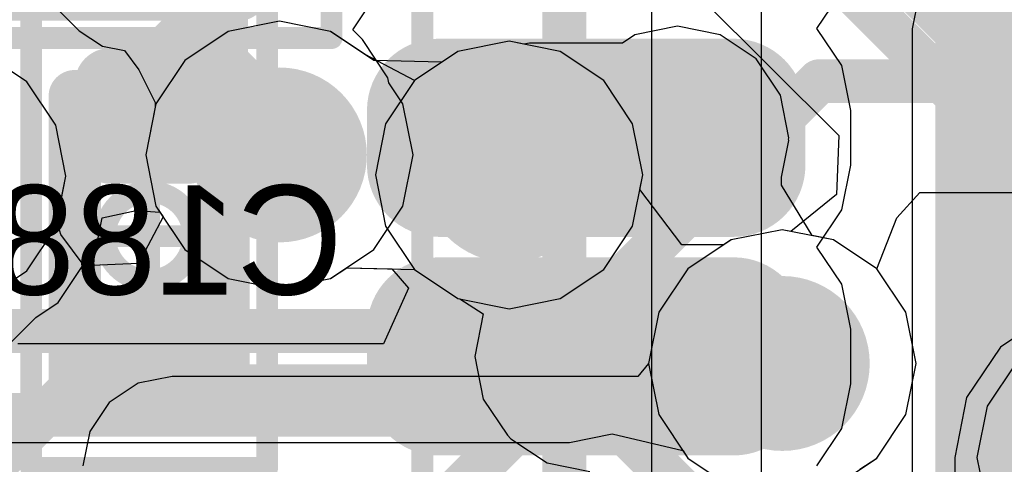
# Model space of a CAD drawing. Header units: millimetres. Extents: x -2 to 68, y -2 to 27.4.
# Tile 90 of 256: x 21.1 to 23.3, y 7 to 8. Entities that reach past the tile are written whole.
import ezdxf

# ---------------------------------------------------------------- set-up
doc = ezdxf.new("R2010")
doc.units = ezdxf.units.MM
for name, color, linetype in [('BottomLayer', 5, 'Continuous'), ('BottomPaste', 16, 'Continuous'), ('BottomSolder', 6, 'Continuous'), ('DrillGuide', 244, 'Continuous'), ('Mechanical10', 56, 'Continuous'), ('Mechanical13', 56, 'Continuous'), ('Mechanical15', 56, 'Continuous'), ('Mechanical17', 56, 'Continuous'), ('Mechanical6', 56, 'Continuous'), ('MidLayer1', 16, 'Continuous'), ('MidLayer2', 76, 'Continuous'), ('MidLayer3', 90, 'Continuous'), ('MidLayer4', 156, 'Continuous'), ('MidLayer5', 130, 'Continuous'), ('MidLayer6', 216, 'Continuous'), ('MidLayer7', 6, 'Continuous'), ('MidLayer8', 54, 'Continuous'), ('MultiLayer', 9, 'Continuous'), ('TopLayer', 1, 'Continuous'), ('TopPaste', 8, 'Continuous'), ('TopSolder', 216, 'Continuous'), ('ViaHoleLayer', 16, 'Continuous')]:
    doc.layers.add(name, color=color, linetype=linetype)

# ---------------------------------------------------------------- blocks, each defined once
blk = doc.blocks.new('RES_0201_121')
at = {"layer": 'Mechanical13', "const_width": 0.12}
for points in [[(0.32, 0.17), (-0.32, 0.17)], [(-0.32, 0.17), (-0.32, -0.17)], [(0.32, 0.17), (0.32, -0.17)], [(0.32, -0.17), (-0.32, -0.17)]]:
    blk.add_lwpolyline(points, dxfattribs=at)
at = {"layer": 'Mechanical13', "const_width": 0.06}
for points in [[(-0.35, 0.17, 1), (-0.29, 0.17, 1)], [(-0.35, 0.17, 1), (-0.29, 0.17, 1)], [(0.29, 0.17, 1), (0.35, 0.17, 1)], [(0.29, 0.17, 1), (0.35, 0.17, 1)], [(-0.35, -0.17, 1), (-0.29, -0.17, 1)], [(-0.35, -0.17, 1), (-0.29, -0.17, 1)], [(0.29, -0.17, 1), (0.35, -0.17, 1)], [(0.29, -0.17, 1), (0.35, -0.17, 1)]]:
    blk.add_lwpolyline(points, format="xyb", close=True, dxfattribs=at)
at = {"layer": 'Mechanical15', "const_width": 0.05}
for points in [[(0.53, 0.27), (-0.53, 0.27)], [(-0.53, 0.27), (-0.53, -0.27)], [(0.53, 0.27), (0.53, -0.27)], [(0, 0.135), (0, -0.135)], [(0.135, 0), (-0.135, 0)], [(0.53, -0.27), (-0.53, -0.27)]]:
    blk.add_lwpolyline(points, dxfattribs=at)
at = {"layer": 'Mechanical15'}
for points, const_width in [([(-0.5425, 0.27, 1), (-0.5175, 0.27, 1)], 0.025), ([(-0.5425, 0.27, 1), (-0.5175, 0.27, 1)], 0.025), ([(0.5175, 0.27, 1), (0.5425, 0.27, 1)], 0.025), ([(0.5175, 0.27, 1), (0.5425, 0.27, 1)], 0.025), ([(-0.0125, 0.135, 1), (0.0125, 0.135, 1)], 0.025), ([(0.1013, 0, 1), (-0.1013, 0, 1)], 0.05), ([(-0.1475, 0, 1), (-0.1225, 0, 1)], 0.025), ([(-0.1138, 0, 1), (-0.0888, 0, 1)], 0.025), ([(0.0888, 0, 1), (0.1138, 0, 1)], 0.025), ([(0.1225, 0, 1), (0.1475, 0, 1)], 0.025), ([(-0.0125, -0.135, 1), (0.0125, -0.135, 1)], 0.025), ([(-0.5425, -0.27, 1), (-0.5175, -0.27, 1)], 0.025), ([(-0.5425, -0.27, 1), (-0.5175, -0.27, 1)], 0.025), ([(0.5175, -0.27, 1), (0.5425, -0.27, 1)], 0.025), ([(0.5175, -0.27, 1), (0.5425, -0.27, 1)], 0.025)]:
    blk.add_lwpolyline(points, format="xyb", close=True, dxfattribs=dict(at, const_width=const_width))
at = {"layer": 'TopLayer', "const_width": 0.0806}
for points in [[(-0.3897, 0.0894, 1), (-0.3091, 0.0894, 1)], [(-0.2409, 0.0894, 1), (-0.1603, 0.0894, 1)], [(0.1603, 0.0894, 1), (0.2409, 0.0894, 1)], [(0.3091, 0.0894, 1), (0.3897, 0.0894, 1)], [(-0.3897, -0.0894, 1), (-0.3091, -0.0894, 1)], [(-0.2409, -0.0894, 1), (-0.1603, -0.0894, 1)], [(0.1603, -0.0894, 1), (0.2409, -0.0894, 1)], [(0.3091, -0.0894, 1), (0.3897, -0.0894, 1)]]:
    blk.add_lwpolyline(points, format="xyb", close=True, dxfattribs=at)
at = {"layer": 'TopLayer'}
for points in [[(-0.2006, 0.17), (-0.3494, 0.17), (-0.2006, -0.17), (-0.3494, -0.17)], [(0.2006, -0.17), (0.3494, -0.17), (0.2006, 0.17), (0.3494, 0.17)], [(-0.12, 0.0894), (-0.43, 0.0894), (-0.12, -0.0894), (-0.43, -0.0894)], [(0.12, -0.0894), (0.43, -0.0894), (0.12, 0.0894), (0.43, 0.0894)]]:
    blk.add_solid(points, dxfattribs=at)
at = {"layer": 'TopPaste', "const_width": 0.0806}
for points in [[(-0.3897, 0.0894, 1), (-0.3091, 0.0894, 1)], [(-0.2409, 0.0894, 1), (-0.1603, 0.0894, 1)], [(0.1603, 0.0894, 1), (0.2409, 0.0894, 1)], [(0.3091, 0.0894, 1), (0.3897, 0.0894, 1)], [(-0.3897, -0.0894, 1), (-0.3091, -0.0894, 1)], [(-0.2409, -0.0894, 1), (-0.1603, -0.0894, 1)], [(0.1603, -0.0894, 1), (0.2409, -0.0894, 1)], [(0.3091, -0.0894, 1), (0.3897, -0.0894, 1)]]:
    blk.add_lwpolyline(points, format="xyb", close=True, dxfattribs=at)
at = {"layer": 'TopPaste'}
for points in [[(-0.2006, 0.17), (-0.3494, 0.17), (-0.2006, -0.17), (-0.3494, -0.17)], [(0.2006, -0.17), (0.3494, -0.17), (0.2006, 0.17), (0.3494, 0.17)], [(-0.12, 0.0894), (-0.43, 0.0894), (-0.12, -0.0894), (-0.43, -0.0894)], [(0.12, -0.0894), (0.43, -0.0894), (0.12, 0.0894), (0.43, 0.0894)]]:
    blk.add_solid(points, dxfattribs=at)
at = {"layer": 'TopSolder', "const_width": 0.0806}
for points in [[(-0.3897, 0.0894, 1), (-0.3091, 0.0894, 1)], [(-0.2409, 0.0894, 1), (-0.1603, 0.0894, 1)], [(0.1603, 0.0894, 1), (0.2409, 0.0894, 1)], [(0.3091, 0.0894, 1), (0.3897, 0.0894, 1)], [(-0.3897, -0.0894, 1), (-0.3091, -0.0894, 1)], [(-0.2409, -0.0894, 1), (-0.1603, -0.0894, 1)], [(0.1603, -0.0894, 1), (0.2409, -0.0894, 1)], [(0.3091, -0.0894, 1), (0.3897, -0.0894, 1)]]:
    blk.add_lwpolyline(points, format="xyb", close=True, dxfattribs=at)
at = {"layer": 'TopSolder'}
for points in [[(-0.2006, 0.17), (-0.3494, 0.17), (-0.2006, -0.17), (-0.3494, -0.17)], [(0.2006, -0.17), (0.3494, -0.17), (0.2006, 0.17), (0.3494, 0.17)], [(-0.12, 0.0894), (-0.43, 0.0894), (-0.12, -0.0894), (-0.43, -0.0894)], [(0.12, -0.0894), (0.43, -0.0894), (0.12, 0.0894), (0.43, 0.0894)]]:
    blk.add_solid(points, dxfattribs=at)
blk = doc.blocks.new('QFN50P700X700X90_HS_49L_B_225')
at = {"layer": 'BottomLayer'}
for points, const_width in [([(1.6563, 3.7875, 1), (1.7187, 3.7875, 1)], 0.0625), ([(1.7812, 3.7875, 1), (1.8437, 3.7875, 1)], 0.0625), ([(2.1562, 3.7875, 1), (2.2187, 3.7875, 1)], 0.0625), ([(2.2812, 3.7875, 1), (2.3437, 3.7875, 1)], 0.0625), ([(1.6563, 3.1125, 1), (1.7187, 3.1125, 1)], 0.0625), ([(1.7812, 3.1125, 1), (1.8437, 3.1125, 1)], 0.0625), ([(2.1562, 3.1125, 1), (2.2187, 3.1125, 1)], 0.0625), ([(2.2812, 3.1125, 1), (2.3437, 3.1125, 1)], 0.0625), ([(2.4735, 2.499, 1), (2.5245, 2.499, 1)], 0.051)]:
    blk.add_lwpolyline(points, format="xyb", close=True, dxfattribs=dict(at, const_width=const_width))
for points in [[(1.8125, 3.85), (1.6875, 3.85), (1.8125, 3.05), (1.6875, 3.05)], [(2.3125, 3.85), (2.1875, 3.85), (2.3125, 3.05), (2.1875, 3.05)], [(1.875, 3.7875), (1.625, 3.7875), (1.875, 3.1125), (1.625, 3.1125)], [(2.375, 3.7875), (2.125, 3.7875), (2.375, 3.1125), (2.125, 3.1125)], [(-2.499, 2.55), (-2.499, -2.55), (2.499, 2.55), (2.499, -2.55)], [(-2.55, 2.499), (-2.55, -2.499), (2.55, 2.499), (2.55, -2.499)]]:
    blk.add_solid(points, dxfattribs=at)
at = {"layer": 'BottomPaste', "const_width": 0.0625}
for points in [[(1.6563, 3.7875, 1), (1.7187, 3.7875, 1)], [(1.7812, 3.7875, 1), (1.8437, 3.7875, 1)], [(2.1562, 3.7875, 1), (2.2187, 3.7875, 1)], [(2.2812, 3.7875, 1), (2.3437, 3.7875, 1)], [(1.6563, 3.1125, 1), (1.7187, 3.1125, 1)], [(1.7812, 3.1125, 1), (1.8437, 3.1125, 1)], [(2.1562, 3.1125, 1), (2.2187, 3.1125, 1)], [(2.2812, 3.1125, 1), (2.3437, 3.1125, 1)]]:
    blk.add_lwpolyline(points, format="xyb", close=True, dxfattribs=at)
at = {"layer": 'BottomPaste'}
for points in [[(1.8125, 3.85), (1.6875, 3.85), (1.8125, 3.05), (1.6875, 3.05)], [(2.3125, 3.85), (2.1875, 3.85), (2.3125, 3.05), (2.1875, 3.05)], [(1.875, 3.7875), (1.625, 3.7875), (1.875, 3.1125), (1.625, 3.1125)], [(2.375, 3.7875), (2.125, 3.7875), (2.375, 3.1125), (2.125, 3.1125)]]:
    blk.add_solid(points, dxfattribs=at)
at = {"layer": 'BottomSolder'}
for points, const_width in [([(1.6055, 3.7875, 1), (1.7695, 3.7875, 1)], 0.1641), ([(1.7304, 3.7875, 1), (1.8945, 3.7875, 1)], 0.1641), ([(2.1054, 3.7875, 1), (2.2695, 3.7875, 1)], 0.1641), ([(2.2304, 3.7875, 1), (2.3945, 3.7875, 1)], 0.1641), ([(1.6055, 3.1125, 1), (1.7695, 3.1125, 1)], 0.1641), ([(1.7304, 3.1125, 1), (1.8945, 3.1125, 1)], 0.1641), ([(2.1054, 3.1125, 1), (2.2695, 3.1125, 1)], 0.1641), ([(2.2304, 3.1125, 1), (2.3945, 3.1125, 1)], 0.1641), ([(2.4227, 2.499, 1), (2.5753, 2.499, 1)], 0.1526)]:
    blk.add_lwpolyline(points, format="xyb", close=True, dxfattribs=dict(at, const_width=const_width))
for points in [[(1.8125, 3.9516), (1.6875, 3.9516), (1.8125, 2.9484), (1.6875, 2.9484)], [(2.3125, 3.9516), (2.1875, 3.9516), (2.3125, 2.9484), (2.1875, 2.9484)], [(1.9766, 3.7875), (1.5234, 3.7875), (1.9766, 3.1125), (1.5234, 3.1125)], [(2.4766, 3.7875), (2.0234, 3.7875), (2.4766, 3.1125), (2.0234, 3.1125)], [(-2.499, 2.6516), (-2.499, -2.6516), (2.499, 2.6516), (2.499, -2.6516)], [(-2.6516, 2.499), (-2.6516, -2.499), (2.6516, 2.499), (2.6516, -2.499)]]:
    blk.add_solid(points, dxfattribs=at)
at = {"layer": 'Mechanical10', "const_width": 0.1}
blk.add_lwpolyline([(-3.08, 3.5), (3.08, 3.5)], dxfattribs=at)
at = {"layer": 'Mechanical6', "const_width": 0.05}
blk.add_lwpolyline([(-3.825, 3.825), (3.825, 3.825)], dxfattribs=at)
blk = doc.blocks.new('CAP_0201_B_296')
at = {"layer": 'BottomLayer', "const_width": 0.0806}
for points in [[(-0.3897, 0.0894, 1), (-0.3091, 0.0894, 1)], [(-0.2409, 0.0894, 1), (-0.1603, 0.0894, 1)], [(0.1603, 0.0894, 1), (0.2409, 0.0894, 1)], [(0.3091, 0.0894, 1), (0.3897, 0.0894, 1)], [(-0.3897, -0.0894, 1), (-0.3091, -0.0894, 1)], [(-0.2409, -0.0894, 1), (-0.1603, -0.0894, 1)], [(0.1603, -0.0894, 1), (0.2409, -0.0894, 1)], [(0.3091, -0.0894, 1), (0.3897, -0.0894, 1)]]:
    blk.add_lwpolyline(points, format="xyb", close=True, dxfattribs=at)
at = {"layer": 'BottomLayer'}
for points in [[(-0.2006, 0.17), (-0.3494, 0.17), (-0.2006, -0.17), (-0.3494, -0.17)], [(0.2006, -0.17), (0.3494, -0.17), (0.2006, 0.17), (0.3494, 0.17)], [(-0.12, 0.0894), (-0.43, 0.0894), (-0.12, -0.0894), (-0.43, -0.0894)], [(0.12, -0.0894), (0.43, -0.0894), (0.12, 0.0894), (0.43, 0.0894)]]:
    blk.add_solid(points, dxfattribs=at)
at = {"layer": 'BottomPaste', "const_width": 0.0806}
for points in [[(-0.3897, 0.0894, 1), (-0.3091, 0.0894, 1)], [(-0.2409, 0.0894, 1), (-0.1603, 0.0894, 1)], [(0.1603, 0.0894, 1), (0.2409, 0.0894, 1)], [(0.3091, 0.0894, 1), (0.3897, 0.0894, 1)], [(-0.3897, -0.0894, 1), (-0.3091, -0.0894, 1)], [(-0.2409, -0.0894, 1), (-0.1603, -0.0894, 1)], [(0.1603, -0.0894, 1), (0.2409, -0.0894, 1)], [(0.3091, -0.0894, 1), (0.3897, -0.0894, 1)]]:
    blk.add_lwpolyline(points, format="xyb", close=True, dxfattribs=at)
at = {"layer": 'BottomPaste'}
for points in [[(-0.2006, 0.17), (-0.3494, 0.17), (-0.2006, -0.17), (-0.3494, -0.17)], [(0.2006, -0.17), (0.3494, -0.17), (0.2006, 0.17), (0.3494, 0.17)], [(-0.12, 0.0894), (-0.43, 0.0894), (-0.12, -0.0894), (-0.43, -0.0894)], [(0.12, -0.0894), (0.43, -0.0894), (0.12, 0.0894), (0.43, 0.0894)]]:
    blk.add_solid(points, dxfattribs=at)
at = {"layer": 'BottomSolder', "const_width": 0.0806}
for points in [[(-0.3897, 0.0894, 1), (-0.3091, 0.0894, 1)], [(-0.2409, 0.0894, 1), (-0.1603, 0.0894, 1)], [(0.1603, 0.0894, 1), (0.2409, 0.0894, 1)], [(0.3091, 0.0894, 1), (0.3897, 0.0894, 1)], [(-0.3897, -0.0894, 1), (-0.3091, -0.0894, 1)], [(-0.2409, -0.0894, 1), (-0.1603, -0.0894, 1)], [(0.1603, -0.0894, 1), (0.2409, -0.0894, 1)], [(0.3091, -0.0894, 1), (0.3897, -0.0894, 1)]]:
    blk.add_lwpolyline(points, format="xyb", close=True, dxfattribs=at)
at = {"layer": 'BottomSolder'}
for points in [[(-0.2006, 0.17), (-0.3494, 0.17), (-0.2006, -0.17), (-0.3494, -0.17)], [(0.2006, -0.17), (0.3494, -0.17), (0.2006, 0.17), (0.3494, 0.17)], [(-0.12, 0.0894), (-0.43, 0.0894), (-0.12, -0.0894), (-0.43, -0.0894)], [(0.12, -0.0894), (0.43, -0.0894), (0.12, 0.0894), (0.43, 0.0894)]]:
    blk.add_solid(points, dxfattribs=at)
at = {"layer": 'Mechanical10', "const_width": 0.12}
for points in [[(-0.32, 0.17), (0.32, 0.17)], [(-0.32, 0.17), (-0.32, -0.17)], [(0.32, 0.17), (0.32, -0.17)], [(-0.32, -0.17), (0.32, -0.17)]]:
    blk.add_lwpolyline(points, dxfattribs=at)
at = {"layer": 'Mechanical10', "const_width": 0.06}
for points in [[(-0.35, 0.17, 1), (-0.29, 0.17, 1)], [(-0.35, 0.17, 1), (-0.29, 0.17, 1)], [(0.29, 0.17, 1), (0.35, 0.17, 1)], [(0.29, 0.17, 1), (0.35, 0.17, 1)], [(-0.35, -0.17, 1), (-0.29, -0.17, 1)], [(-0.35, -0.17, 1), (-0.29, -0.17, 1)], [(0.29, -0.17, 1), (0.35, -0.17, 1)], [(0.29, -0.17, 1), (0.35, -0.17, 1)]]:
    blk.add_lwpolyline(points, format="xyb", close=True, dxfattribs=at)
at = {"layer": 'Mechanical6', "const_width": 0.05}
for points in [[(-0.53, 0.27), (0.53, 0.27)], [(-0.53, 0.27), (-0.53, -0.27)], [(0.53, 0.27), (0.53, -0.27)], [(0, 0.135), (0, -0.135)], [(-0.135, 0), (0.135, 0)], [(-0.53, -0.27), (0.53, -0.27)]]:
    blk.add_lwpolyline(points, dxfattribs=at)
at = {"layer": 'Mechanical6'}
for points, const_width in [([(-0.5425, 0.27, 1), (-0.5175, 0.27, 1)], 0.025), ([(-0.5425, 0.27, 1), (-0.5175, 0.27, 1)], 0.025), ([(0.5175, 0.27, 1), (0.5425, 0.27, 1)], 0.025), ([(0.5175, 0.27, 1), (0.5425, 0.27, 1)], 0.025), ([(-0.0125, 0.135, 1), (0.0125, 0.135, 1)], 0.025), ([(0.1013, 0, 1), (-0.1013, 0, 1)], 0.05), ([(-0.1475, 0, 1), (-0.1225, 0, 1)], 0.025), ([(-0.1138, 0, 1), (-0.0888, 0, 1)], 0.025), ([(0.0888, 0, 1), (0.1138, 0, 1)], 0.025), ([(0.1225, 0, 1), (0.1475, 0, 1)], 0.025), ([(-0.0125, -0.135, 1), (0.0125, -0.135, 1)], 0.025), ([(-0.5425, -0.27, 1), (-0.5175, -0.27, 1)], 0.025), ([(-0.5425, -0.27, 1), (-0.5175, -0.27, 1)], 0.025), ([(0.5175, -0.27, 1), (0.5425, -0.27, 1)], 0.025), ([(0.5175, -0.27, 1), (0.5425, -0.27, 1)], 0.025)]:
    blk.add_lwpolyline(points, format="xyb", close=True, dxfattribs=dict(at, const_width=const_width))

msp = doc.modelspace()

# ---------------------------------------------------------------- linework, layer by layer
at = {"layer": 'BottomLayer'}
for p, q in [((22.8779, 8), (22.9348, 8.0851)), ((23.1117, 8.0774), (23.0961, 7.999)), ((22.9348, 7.9149), (22.8779, 8)), ((23.0961, 7.999), (23.0961, 5.6)), ((22.9551, 7.8125), (22.9348, 7.9149)), ((22.9551, 7.6875), (22.9551, 7.8125)), ((22.9348, 7.5851), (22.9551, 7.6875)), ((22.8779, 7.5), (22.9348, 7.5851)), ((22.9348, 7.4149), (22.8779, 7.5)), ((22.9551, 7.3125), (22.9348, 7.4149)), ((22.9551, 7.1875), (22.9551, 7.3125)), ((22.9348, 7.0851), (22.9551, 7.1875)), ((22.8779, 7), (22.9348, 7.0851))]:
    msp.add_line(p, q, dxfattribs=at)
at = {"layer": 'BottomLayer', "const_width": 0.127}
for points in [[(21.35, 7.9), (21.7, 8.25)], [(21.35, 7.8), (21.35, 7.9)], [(21.35, 7.8), (21.3947, 7.7554)], [(21.3947, 7.7554), (21.6035, 7.7554)], [(21.6035, 7.7554), (21.6482, 7.7107)]]:
    msp.add_lwpolyline(points, dxfattribs=at)
at = {"layer": 'BottomLayer'}
for points, const_width in [([(21.3183, 7.9, 1), (21.3818, 7.9, 1)], 0.0635), ([(21.3183, 7.9, 1), (21.3818, 7.9, 1)], 0.0635), ([(21.5482, 7.7107, 1), (21.7482, 7.7107, 1)], 0.2), ([(22.4837, 7.75, 1), (22.6337, 7.75, 1)], 0.15), ([(21.3183, 7.8, 1), (21.3818, 7.8, 1)], 0.0635), ([(21.3183, 7.8, 1), (21.3818, 7.8, 1)], 0.0635), ([(21.3629, 7.7554, 1), (21.4264, 7.7554, 1)], 0.0635), ([(21.3629, 7.7554, 1), (21.4264, 7.7554, 1)], 0.0635), ([(21.5718, 7.7554, 1), (21.6353, 7.7554, 1)], 0.0635), ([(21.5718, 7.7554, 1), (21.6353, 7.7554, 1)], 0.0635), ([(21.6164, 7.7107, 1), (21.6799, 7.7107, 1)], 0.0635), ([(21.275, 7.25, 1), (21.425, 7.25, 1)], 0.15), ([(22.275, 7.25, 1), (22.425, 7.25, 1)], 0.15)]:
    msp.add_lwpolyline(points, format="xyb", close=True, dxfattribs=dict(at, const_width=const_width))
at = {"layer": 'DrillGuide'}
for points, const_width in [([(21.5982, 7.7107, 1), (21.6982, 7.7107, 1)], 0.1), ([(22.5337, 7.75, 1), (22.5837, 7.75, 1)], 0.05), ([(22.1237, 7.6649, 1), (22.2237, 7.6649, 1)], 0.1), ([(22.7487, 7.2338, 1), (22.8487, 7.2338, 1)], 0.1), ([(21.325, 7.25, 1), (21.375, 7.25, 1)], 0.05), ([(22.325, 7.25, 1), (22.375, 7.25, 1)], 0.05)]:
    msp.add_lwpolyline(points, format="xyb", close=True, dxfattribs=dict(at, const_width=const_width))
at = {"layer": 'MidLayer1'}
for p, q in [((21.6482, 8.0166), (21.5311, 7.9933)), ((21.7652, 7.9933), (21.6482, 8.0166)), ((21.5311, 7.9933), (21.4319, 7.927)), ((21.8443, 7.9405), (21.7652, 7.9933)), ((22.1737, 7.9708), (22.0566, 7.9475)), ((22.2907, 7.9475), (22.1737, 7.9708)), ((21.07, 7.878), (20.9708, 7.9444)), ((21.9574, 7.8812), (21.8443, 7.9405)), ((22.0566, 7.9475), (21.9574, 7.8812)), ((22.39, 7.8812), (22.2907, 7.9475)), ((21.4319, 7.927), (21.3656, 7.8278)), ((21.1363, 7.7788), (21.07, 7.878)), ((22.4563, 7.782), (22.39, 7.8812)), ((21.3656, 7.8278), (21.3423, 7.7107)), ((21.1596, 7.6618), (21.1363, 7.7788)), ((22.4796, 7.6649), (22.4563, 7.782)), ((21.3423, 7.7107), (21.3656, 7.5936)), ((21.1363, 7.5447), (21.1596, 7.6618)), ((22.4563, 7.5479), (22.4796, 7.6649)), ((21.3656, 7.5936), (21.4319, 7.4944)), ((22.39, 7.4487), (22.4563, 7.5479)), ((21.07, 7.4455), (21.1363, 7.5447)), ((22.7987, 7.5397), (22.6817, 7.5164)), ((22.9158, 7.5164), (22.7987, 7.5397)), ((22.6817, 7.5164), (22.5824, 7.4501)), ((23.015, 7.4501), (22.9158, 7.5164)), ((21.4319, 7.4944), (21.5311, 7.4281)), ((20.9708, 7.3792), (21.07, 7.4455)), ((21.7652, 7.4281), (21.802, 7.4527)), ((21.802, 7.4527), (21.9574, 7.4487)), ((21.9574, 7.4487), (22.0566, 7.3824)), ((22.2907, 7.3824), (22.39, 7.4487)), ((22.5824, 7.4501), (22.5161, 7.3509)), ((23.0813, 7.3509), (23.015, 7.4501)), ((21.5311, 7.4281), (21.6482, 7.4048)), ((21.6482, 7.4048), (21.7652, 7.4281)), ((22.0566, 7.3824), (22.1737, 7.3591)), ((22.1737, 7.3591), (22.2907, 7.3824)), ((22.5161, 7.3509), (22.4928, 7.2338)), ((23.1046, 7.2338), (23.0813, 7.3509)), ((23.4134, 7.3487), (23.2977, 7.2713)), ((23.2977, 7.2713), (23.2203, 7.1556)), ((22.4928, 7.2338), (22.5161, 7.1168)), ((23.0813, 7.1168), (23.1046, 7.2338)), ((23.2203, 7.1556), (23.1931, 7.019)), ((22.5161, 7.1168), (22.5824, 7.0175)), ((23.015, 7.0175), (23.0813, 7.1168)), ((22.5824, 7.0175), (22.6817, 6.9512)), ((22.9158, 6.9512), (23.015, 7.0175)), ((23.1931, 7.019), (23.1931, 6.669))]:
    msp.add_line(p, q, dxfattribs=at)
at = {"layer": 'MidLayer1', "const_width": 0.2}
for points in [[(21.5482, 7.7107, 1), (21.7482, 7.7107, 1)], [(22.0737, 7.6649, 1), (22.2737, 7.6649, 1)], [(22.6987, 7.2338, 1), (22.8987, 7.2338, 1)]]:
    msp.add_lwpolyline(points, format="xyb", close=True, dxfattribs=at)
at = {"layer": 'MidLayer2'}
for p, q in [((20.53, 8.6548), (21.1902, 7.9946)), ((21.1902, 7.9946), (21.2431, 7.9593)), ((21.2431, 7.9593), (21.294, 7.9492)), ((21.07, 7.878), (20.9708, 7.9444)), ((21.294, 7.9492), (21.3263, 7.9057)), ((21.3263, 7.9057), (21.3639, 7.831)), ((21.1363, 7.7788), (21.07, 7.878)), ((21.364, 7.8199), (21.3423, 7.7107)), ((21.3639, 7.831), (21.364, 7.8199)), ((21.1596, 7.6618), (21.1363, 7.7788)), ((21.3423, 7.7107), (21.3656, 7.5936)), ((21.1363, 7.5447), (21.1596, 7.6618)), ((21.3656, 7.5936), (21.4319, 7.4944)), ((21.07, 7.4455), (21.1363, 7.5447)), ((21.4319, 7.4944), (21.5311, 7.4281)), ((21.0109, 7.406), (21.07, 7.4455)), ((21.7652, 7.4281), (21.802, 7.4527)), ((21.802, 7.4527), (21.9056, 7.45)), ((21.9056, 7.45), (21.9438, 7.406)), ((21.5311, 7.4281), (21.6482, 7.4048)), ((21.6482, 7.4048), (21.7652, 7.4281)), ((21.9438, 7.406), (21.8859, 7.279)), ((21.8859, 7.279), (21.0494, 7.279))]:
    msp.add_line(p, q, dxfattribs=at)
for points, const_width in [([(23.0914, 8.11), (24.2209, 6.9804)], 0.12), ([(19.6628, 7.1166), (22.3971, 7.1166)], 0.1), ([(22.3971, 7.1166), (22.6777, 6.836)], 0.1)]:
    msp.add_lwpolyline(points, dxfattribs=dict(at, const_width=const_width))
for points, const_width in [([(21.5482, 7.7107, 1), (21.7482, 7.7107, 1)], 0.2), ([(22.0737, 7.6649, 1), (22.2737, 7.6649, 1)], 0.2), ([(22.6987, 7.2338, 1), (22.8987, 7.2338, 1)], 0.2), ([(22.3721, 7.1166, 1), (22.4221, 7.1166, 1)], 0.05), ([(22.3721, 7.1166, 1), (22.4221, 7.1166, 1)], 0.05)]:
    msp.add_lwpolyline(points, format="xyb", close=True, dxfattribs=dict(at, const_width=const_width))
at = {"layer": 'MidLayer3'}
for p, q in [((21.6482, 8.0166), (21.5311, 7.9933)), ((21.7652, 7.9933), (21.6482, 8.0166)), ((21.5311, 7.9933), (21.4319, 7.927)), ((21.8443, 7.9405), (21.7652, 7.9933)), ((22.1737, 7.9708), (22.0566, 7.9475)), ((22.2907, 7.9475), (22.1737, 7.9708)), ((21.07, 7.878), (20.9708, 7.9444)), ((21.9574, 7.8812), (21.8443, 7.9405)), ((22.0566, 7.9475), (21.9574, 7.8812)), ((22.39, 7.8812), (22.2907, 7.9475)), ((21.4319, 7.927), (21.3656, 7.8278)), ((21.1363, 7.7788), (21.07, 7.878)), ((22.4563, 7.782), (22.39, 7.8812)), ((21.3656, 7.8278), (21.3423, 7.7107)), ((21.1596, 7.6618), (21.1363, 7.7788)), ((22.4796, 7.6649), (22.4563, 7.782)), ((21.3423, 7.7107), (21.3656, 7.5936)), ((21.1392, 7.5591), (21.1596, 7.6618)), ((22.473, 7.6319), (22.4796, 7.6649)), ((22.5687, 7.5049), (22.473, 7.6319)), ((21.3656, 7.5936), (21.3818, 7.5694)), ((21.3818, 7.5694), (21.3258, 7.4626)), ((21.1483, 7.5287), (21.1392, 7.5591)), ((21.2017, 7.4573), (21.1483, 7.5287)), ((22.7987, 7.5397), (22.6817, 7.5164)), ((22.9158, 7.5164), (22.7987, 7.5397)), ((22.6644, 7.5049), (22.5687, 7.5049)), ((22.6817, 7.5164), (22.6644, 7.5049)), ((23.015, 7.4501), (22.9158, 7.5164)), ((21.3258, 7.4626), (21.2017, 7.4573)), ((23.0813, 7.3509), (23.015, 7.4501)), ((23.1046, 7.2338), (23.0813, 7.3509)), ((23.0813, 7.1168), (23.1046, 7.2338)), ((23.3337, 7.2353), (23.2674, 7.1361)), ((23.2674, 7.1361), (23.2441, 7.019)), ((23.015, 7.0175), (23.0813, 7.1168)), ((22.9158, 6.9512), (23.015, 7.0175)), ((23.2441, 7.019), (23.2674, 6.9019))]:
    msp.add_line(p, q, dxfattribs=at)
for points, const_width in [([(21.5482, 7.7107, 1), (21.7482, 7.7107, 1)], 0.2), ([(22.0737, 7.6649, 1), (22.2737, 7.6649, 1)], 0.2), ([(22.1487, 7.6649, 1), (22.1987, 7.6649, 1)], 0.05), ([(22.1487, 7.4032, 1), (22.1987, 7.4032, 1)], 0.05), ([(22.1487, 7.4032, 1), (22.1987, 7.4032, 1)], 0.05), ([(22.6987, 7.2338, 1), (22.8987, 7.2338, 1)], 0.2), ([(22.3349, 7.25, 1), (22.3849, 7.25, 1)], 0.05), ([(22.3349, 7.25, 1), (22.3849, 7.25, 1)], 0.05), ([(22.7575, 7.25, 1), (22.8075, 7.25, 1)], 0.05), ([(22.7575, 7.25, 1), (22.8075, 7.25, 1)], 0.05), ([(22.7737, 7.2338, 1), (22.8237, 7.2338, 1)], 0.05), ([(21.1509, 7.182, 1), (21.2009, 7.182, 1)], 0.05), ([(21.1509, 7.182, 1), (21.2009, 7.182, 1)], 0.05), ([(21.9275, 7.182, 1), (21.9775, 7.182, 1)], 0.05), ([(21.9275, 7.182, 1), (21.9775, 7.182, 1)], 0.05)]:
    msp.add_lwpolyline(points, format="xyb", close=True, dxfattribs=dict(at, const_width=const_width))
at = {"layer": 'MidLayer3', "const_width": 0.1}
for points in [[(22.1737, 7.4032), (22.1737, 7.6649)], [(21.9525, 7.182), (22.1737, 7.4032)], [(22.0519, 6.942), (22.3599, 7.25)], [(22.3599, 7.25), (22.7825, 7.25)], [(22.7825, 7.25), (22.7987, 7.2338)], [(20.8489, 6.855), (21.1759, 7.182)], [(21.1759, 7.182), (21.9525, 7.182)]]:
    msp.add_lwpolyline(points, dxfattribs=at)
at = {"layer": 'MidLayer4'}
for p, q in [((21.6482, 8.0166), (21.5311, 7.9933)), ((21.7652, 7.9933), (21.6482, 8.0166)), ((22.5587, 8.0049), (22.4612, 7.9855)), ((22.6563, 7.9855), (22.5587, 8.0049)), ((21.5311, 7.9933), (21.4319, 7.927)), ((21.8645, 7.927), (21.7652, 7.9933)), ((22.4612, 7.9855), (22.433, 7.9666)), ((22.739, 7.9302), (22.6563, 7.9855)), ((22.1737, 7.9708), (22.0566, 7.9475)), ((22.2076, 7.9641), (22.1737, 7.9708)), ((22.2205, 7.9666), (22.2076, 7.9641)), ((22.433, 7.9666), (22.2205, 7.9666)), ((21.07, 7.878), (20.9708, 7.9444)), ((22.0566, 7.9475), (22.0199, 7.923)), ((22.7942, 7.8475), (22.739, 7.9302)), ((21.4319, 7.927), (21.3656, 7.8278)), ((22.0199, 7.923), (21.8645, 7.927)), ((21.1363, 7.7788), (21.07, 7.878)), ((22.8136, 7.75), (22.7942, 7.8475)), ((21.3656, 7.8278), (21.3423, 7.7107)), ((21.1596, 7.6618), (21.1363, 7.7788)), ((22.813, 7.7469), (22.8136, 7.75)), ((22.7969, 7.6597), (22.8136, 7.7438)), ((22.8136, 7.7438), (22.813, 7.7469)), ((21.3423, 7.7107), (21.3656, 7.5936)), ((21.1363, 7.5447), (21.1596, 7.6618)), ((22.7972, 7.6414), (22.7969, 7.6597)), ((22.8667, 7.5262), (22.7972, 7.6414)), ((21.3656, 7.5936), (21.4319, 7.4944)), ((21.07, 7.4455), (21.1363, 7.5447)), ((22.9158, 7.5164), (22.8667, 7.5262)), ((23.015, 7.4501), (22.9158, 7.5164)), ((21.4319, 7.4944), (21.5311, 7.4281)), ((20.9708, 7.3792), (21.07, 7.4455)), ((21.7652, 7.4281), (21.802, 7.4527)), ((21.802, 7.4527), (21.9574, 7.4487)), ((21.9574, 7.4487), (22.0566, 7.3824)), ((23.0813, 7.3509), (23.015, 7.4501)), ((21.5311, 7.4281), (21.6482, 7.4048)), ((21.6482, 7.4048), (21.7652, 7.4281)), ((22.0566, 7.3824), (22.0607, 7.3815)), ((22.0607, 7.3815), (22.1145, 7.3475)), ((22.1145, 7.3475), (22.0951, 7.25)), ((23.1046, 7.2338), (23.0813, 7.3509)), ((22.0951, 7.25), (22.1145, 7.1525)), ((23.0813, 7.1168), (23.1046, 7.2338)), ((23.3337, 7.2353), (23.2674, 7.1361)), ((22.1145, 7.1525), (22.1698, 7.0698)), ((23.2674, 7.1361), (23.2441, 7.019)), ((23.015, 7.0175), (23.0813, 7.1168)), ((22.1698, 7.0698), (22.1779, 7.0617)), ((22.1779, 7.0617), (22.2605, 7.0064)), ((22.2605, 7.0064), (22.3581, 6.987)), ((22.9158, 6.9512), (23.015, 7.0175)), ((23.2441, 7.019), (23.2674, 6.9019))]:
    msp.add_line(p, q, dxfattribs=at)
for points, const_width in [([(21.5482, 7.7107, 1), (21.7482, 7.7107, 1)], 0.2), ([(22.4837, 7.75, 1), (22.6337, 7.75, 1)], 0.15), ([(22.0737, 7.6649, 1), (22.2737, 7.6649, 1)], 0.2), ([(22.5337, 7.7438, 1), (22.5837, 7.7438, 1)], 0.05), ([(22.1955, 7.7117, 1), (22.2455, 7.7117, 1)], 0.05), ([(22.1955, 7.7117, 1), (22.2455, 7.7117, 1)], 0.05), ([(22.5017, 7.7117, 1), (22.5517, 7.7117, 1)], 0.05), ([(22.5017, 7.7117, 1), (22.5517, 7.7117, 1)], 0.05), ([(22.1487, 7.6649, 1), (22.1987, 7.6649, 1)], 0.05), ([(22.6987, 7.2338, 1), (22.8987, 7.2338, 1)], 0.2), ([(21.275, 7.25, 1), (21.425, 7.25, 1)], 0.15), ([(22.275, 7.25, 1), (22.425, 7.25, 1)], 0.15), ([(22.325, 7.25, 1), (22.375, 7.25, 1)], 0.05), ([(22.3331, 7.2419, 1), (22.3831, 7.2419, 1)], 0.05), ([(22.3331, 7.2419, 1), (22.3831, 7.2419, 1)], 0.05), ([(22.7656, 7.2419, 1), (22.8156, 7.2419, 1)], 0.05), ([(22.7656, 7.2419, 1), (22.8156, 7.2419, 1)], 0.05), ([(22.7737, 7.2338, 1), (22.8237, 7.2338, 1)], 0.05)]:
    msp.add_lwpolyline(points, format="xyb", close=True, dxfattribs=dict(at, const_width=const_width))
at = {"layer": 'MidLayer4', "const_width": 0.1}
for points in [[(22.5267, 7.7117), (22.5587, 7.7438)], [(22.1737, 7.6649), (22.2205, 7.7117)], [(22.2205, 7.7117), (22.5267, 7.7117)], [(22.35, 7.25), (22.3581, 7.2419)], [(22.3581, 7.2419), (22.7906, 7.2419)], [(22.7906, 7.2419), (22.7987, 7.2338)]]:
    msp.add_lwpolyline(points, dxfattribs=at)
at = {"layer": 'MidLayer5'}
for p, q in [((22.4702, 8.2126), (22.9277, 7.7551)), ((21.6482, 8.0166), (21.5311, 7.9933)), ((21.7652, 7.9933), (21.6482, 8.0166)), ((21.5311, 7.9933), (21.4319, 7.927)), ((21.8645, 7.927), (21.7652, 7.9933)), ((22.1737, 7.9708), (22.0566, 7.9475)), ((22.2907, 7.9475), (22.1737, 7.9708)), ((21.07, 7.878), (20.9708, 7.9444)), ((22.0566, 7.9475), (22.0199, 7.923)), ((22.39, 7.8812), (22.2907, 7.9475)), ((21.4319, 7.927), (21.3656, 7.8278)), ((22.0199, 7.923), (21.8645, 7.927)), ((21.1363, 7.7788), (21.07, 7.878)), ((22.4563, 7.782), (22.39, 7.8812)), ((21.3656, 7.8278), (21.3423, 7.7107)), ((21.1596, 7.6618), (21.1363, 7.7788)), ((22.4796, 7.6649), (22.4563, 7.782)), ((22.9277, 7.7551), (22.9227, 7.6199)), ((21.3423, 7.7107), (21.3656, 7.5936)), ((21.1363, 7.5447), (21.1596, 7.6618)), ((22.4563, 7.5479), (22.4796, 7.6649)), ((22.9227, 7.6199), (22.8181, 7.5358)), ((21.3656, 7.5936), (21.4319, 7.4944)), ((22.39, 7.4487), (22.4563, 7.5479)), ((21.07, 7.4455), (21.1363, 7.5447)), ((22.7987, 7.5397), (22.6817, 7.5164)), ((22.8181, 7.5358), (22.7987, 7.5397)), ((22.6817, 7.5164), (22.5824, 7.4501)), ((21.4319, 7.4944), (21.5311, 7.4281)), ((20.9708, 7.3792), (21.07, 7.4455)), ((21.7652, 7.4281), (21.802, 7.4527)), ((21.802, 7.4527), (21.9574, 7.4487)), ((21.9574, 7.4487), (22.0566, 7.3824)), ((22.2907, 7.3824), (22.39, 7.4487)), ((22.5824, 7.4501), (22.5161, 7.3509)), ((21.5311, 7.4281), (21.6482, 7.4048)), ((21.6482, 7.4048), (21.7652, 7.4281)), ((22.0566, 7.3824), (22.1737, 7.3591)), ((22.1737, 7.3591), (22.2907, 7.3824)), ((22.5161, 7.3509), (22.4928, 7.2338)), ((22.4928, 7.2338), (22.5161, 7.1168)), ((22.5161, 7.1168), (22.5824, 7.0175)), ((22.5824, 7.0175), (22.6817, 6.9512))]:
    msp.add_line(p, q, dxfattribs=at)
at = {"layer": 'MidLayer5', "const_width": 0.1}
for points in [[(22.7325, 8.6675), (24.2065, 7.1935)], [(22.5757, 8.4675), (23.2, 7.8433)], [(23.2, 6.7711), (23.2, 7.8433)]]:
    msp.add_lwpolyline(points, dxfattribs=at)
at = {"layer": 'MidLayer5'}
for points, const_width in [([(21.5482, 7.7107, 1), (21.7482, 7.7107, 1)], 0.2), ([(23.175, 7.8433, 1), (23.225, 7.8433, 1)], 0.05), ([(23.175, 7.8433, 1), (23.225, 7.8433, 1)], 0.05), ([(22.0737, 7.6649, 1), (22.2737, 7.6649, 1)], 0.2), ([(22.6987, 7.2338, 1), (22.8987, 7.2338, 1)], 0.2)]:
    msp.add_lwpolyline(points, format="xyb", close=True, dxfattribs=dict(at, const_width=const_width))
at = {"layer": 'MidLayer6'}
for p, q in [((23.061, 7.5665), (23.1136, 7.6246)), ((23.1136, 7.6246), (24.2704, 7.6246)), ((23.015, 7.4501), (23.061, 7.5665)), ((23.0813, 7.3509), (23.015, 7.4501)), ((23.1046, 7.2338), (23.0813, 7.3509)), ((23.0813, 7.1168), (23.1046, 7.2338)), ((23.3337, 7.2353), (23.2674, 7.1361)), ((23.2674, 7.1361), (23.2441, 7.019)), ((23.015, 7.0175), (23.0813, 7.1168)), ((20.4027, 7.0531), (22.3118, 7.0531)), ((22.3118, 7.0531), (22.4093, 7.0726)), ((22.4093, 7.0726), (22.5707, 7.0348)), ((22.5707, 7.0348), (22.5716, 7.0338)), ((22.5716, 7.0338), (22.5824, 7.0175)), ((22.5824, 7.0175), (22.6817, 6.9512)), ((22.9158, 6.9512), (23.015, 7.0175)), ((23.2441, 7.019), (23.2674, 6.9019))]:
    msp.add_line(p, q, dxfattribs=at)
for points, const_width in [([(21.5482, 7.7107, 1), (21.7482, 7.7107, 1)], 0.2), ([(22.8582, 7.8795, 1), (22.9082, 7.8795, 1)], 0.05), ([(22.8582, 7.8795, 1), (22.9082, 7.8795, 1)], 0.05), ([(22.0737, 7.6649, 1), (22.2737, 7.6649, 1)], 0.2), ([(22.6987, 7.2338, 1), (22.8987, 7.2338, 1)], 0.2), ([(22.2868, 7.308, 1), (22.3368, 7.308, 1)], 0.05), ([(22.2868, 7.308, 1), (22.3368, 7.308, 1)], 0.05)]:
    msp.add_lwpolyline(points, format="xyb", close=True, dxfattribs=dict(at, const_width=const_width))
at = {"layer": 'MidLayer6', "const_width": 0.1}
for points in [[(22.3118, 7.308), (22.8832, 7.8795)], [(22.8832, 7.8795), (24.2704, 7.8795)], [(20.2972, 7.308), (22.3118, 7.308)]]:
    msp.add_lwpolyline(points, dxfattribs=at)
at = {"layer": 'MidLayer7'}
for p, q in [((22.1737, 7.9708), (22.0566, 7.9475)), ((22.2907, 7.9475), (22.1737, 7.9708)), ((21.07, 7.878), (20.9708, 7.9444)), ((22.0566, 7.9475), (21.9574, 7.8812)), ((22.39, 7.8812), (22.2907, 7.9475)), ((21.1363, 7.7788), (21.07, 7.878)), ((21.9574, 7.8812), (21.8911, 7.782)), ((22.4563, 7.782), (22.39, 7.8812)), ((21.1596, 7.6618), (21.1363, 7.7788)), ((21.8911, 7.782), (21.8678, 7.6649)), ((22.4796, 7.6649), (22.4563, 7.782)), ((21.1363, 7.5447), (21.1596, 7.6618)), ((21.8678, 7.6649), (21.8911, 7.5479)), ((22.4563, 7.5479), (22.4796, 7.6649)), ((21.8911, 7.5479), (21.9574, 7.4487)), ((22.39, 7.4487), (22.4563, 7.5479)), ((21.07, 7.4455), (21.1363, 7.5447)), ((22.7987, 7.5397), (22.6817, 7.5164)), ((22.9158, 7.5164), (22.7987, 7.5397)), ((22.6817, 7.5164), (22.5824, 7.4501)), ((23.015, 7.4501), (22.9158, 7.5164)), ((20.9708, 7.3792), (21.07, 7.4455)), ((21.9574, 7.4487), (22.0566, 7.3824)), ((22.2907, 7.3824), (22.39, 7.4487)), ((22.5824, 7.4501), (22.5161, 7.3509)), ((23.0813, 7.3509), (23.015, 7.4501)), ((22.0566, 7.3824), (22.1737, 7.3591)), ((22.1737, 7.3591), (22.2907, 7.3824)), ((22.5161, 7.3509), (22.4928, 7.2338)), ((23.1046, 7.2338), (23.0813, 7.3509)), ((22.4928, 7.2338), (22.4683, 7.2039)), ((23.0813, 7.1168), (23.1046, 7.2338)), ((21.3246, 7.1884), (21.2584, 7.1442)), ((21.4026, 7.2039), (21.3246, 7.1884)), ((22.4683, 7.2039), (21.4026, 7.2039)), ((21.2584, 7.1442), (21.2142, 7.078)), ((23.015, 7.0175), (23.0813, 7.1168)), ((21.2142, 7.078), (21.1987, 7)), ((22.9763, 6.9917), (23.015, 7.0175))]:
    msp.add_line(p, q, dxfattribs=at)
at = {"layer": 'MidLayer7', "const_width": 0.2}
for points in [[(21.5482, 7.7107, 1), (21.7482, 7.7107, 1)], [(22.0737, 7.6649, 1), (22.2737, 7.6649, 1)], [(22.6987, 7.2338, 1), (22.8987, 7.2338, 1)]]:
    msp.add_lwpolyline(points, format="xyb", close=True, dxfattribs=at)
at = {"layer": 'MidLayer8'}
for p, q in [((21.6482, 8.0166), (21.5311, 7.9933)), ((21.7652, 7.9933), (21.6482, 8.0166)), ((21.5311, 7.9933), (21.4319, 7.927)), ((21.8645, 7.927), (21.7652, 7.9933)), ((22.1737, 7.9708), (22.0566, 7.9475)), ((22.2907, 7.9475), (22.1737, 7.9708)), ((22.0566, 7.9475), (22.0199, 7.923)), ((22.39, 7.8812), (22.2907, 7.9475)), ((21.4319, 7.927), (21.3656, 7.8278)), ((22.0199, 7.923), (21.8645, 7.927)), ((22.4563, 7.782), (22.39, 7.8812)), ((21.3656, 7.8278), (21.3423, 7.7107)), ((22.4796, 7.6649), (22.4563, 7.782)), ((21.3423, 7.7107), (21.3656, 7.5936)), ((22.4563, 7.5479), (22.4796, 7.6649)), ((21.3656, 7.5936), (21.4319, 7.4944)), ((22.39, 7.4487), (22.4563, 7.5479)), ((22.7987, 7.5397), (22.6817, 7.5164)), ((22.9158, 7.5164), (22.7987, 7.5397)), ((22.6817, 7.5164), (22.5824, 7.4501)), ((23.015, 7.4501), (22.9158, 7.5164)), ((21.4319, 7.4944), (21.5311, 7.4281)), ((21.7652, 7.4281), (21.802, 7.4527)), ((21.802, 7.4527), (21.9574, 7.4487)), ((21.9574, 7.4487), (22.0566, 7.3824)), ((22.2907, 7.3824), (22.39, 7.4487)), ((22.5824, 7.4501), (22.5161, 7.3509)), ((23.0813, 7.3509), (23.015, 7.4501)), ((21.5311, 7.4281), (21.6482, 7.4048)), ((21.6482, 7.4048), (21.7652, 7.4281)), ((22.0566, 7.3824), (22.1737, 7.3591)), ((22.1737, 7.3591), (22.2907, 7.3824)), ((22.5161, 7.3509), (22.4928, 7.2338)), ((23.1046, 7.2338), (23.0813, 7.3509)), ((22.4928, 7.2338), (22.5161, 7.1168)), ((23.0813, 7.1168), (23.1046, 7.2338)), ((23.3337, 7.2353), (23.2674, 7.1361)), ((23.2674, 7.1361), (23.2441, 7.019)), ((22.5161, 7.1168), (22.5824, 7.0175)), ((23.015, 7.0175), (23.0813, 7.1168)), ((22.5824, 7.0175), (22.6817, 6.9512)), ((22.9158, 6.9512), (23.015, 7.0175)), ((23.2441, 7.019), (23.2674, 6.9019))]:
    msp.add_line(p, q, dxfattribs=at)
at = {"layer": 'MidLayer8', "const_width": 0.2}
for points in [[(21.5482, 7.7107, 1), (21.7482, 7.7107, 1)], [(22.0737, 7.6649, 1), (22.2737, 7.6649, 1)], [(22.6987, 7.2338, 1), (22.8987, 7.2338, 1)]]:
    msp.add_lwpolyline(points, format="xyb", close=True, dxfattribs=at)
at = {"layer": 'MultiLayer'}
for points, const_width in [([(21.5482, 7.7107, 1), (21.7482, 7.7107, 1)], 0.2), ([(22.4837, 7.75, 1), (22.6337, 7.75, 1)], 0.15), ([(22.0737, 7.6649, 1), (22.2737, 7.6649, 1)], 0.2), ([(22.6987, 7.2338, 1), (22.8987, 7.2338, 1)], 0.2), ([(21.275, 7.25, 1), (21.425, 7.25, 1)], 0.15), ([(22.275, 7.25, 1), (22.425, 7.25, 1)], 0.15)]:
    msp.add_lwpolyline(points, format="xyb", close=True, dxfattribs=dict(at, const_width=const_width))
at = {"layer": 'TopLayer'}
for p, q in [((22.5, 3.9522), (22.5, 8.75)), ((22.75, 8.75), (22.75, 4.25)), ((21.8161, 7.9966), (21.8511, 8.0491)), ((21.8161, 7.9966), (21.8511, 8.0491)), ((21.8382, 7.9745), (21.8161, 7.9966)), ((21.8382, 7.9745), (21.8161, 7.9966)), ((21.8964, 7.8874), (21.8382, 7.9745)), ((21.8964, 7.8874), (21.8382, 7.9745)), ((21.8987, 7.8757), (21.8964, 7.8874)), ((21.8987, 7.8757), (21.8964, 7.8874)), ((21.9308, 7.8278), (21.8987, 7.8757)), ((21.9308, 7.8278), (21.8987, 7.8757)), ((21.9541, 7.7107), (21.9308, 7.8278)), ((21.9541, 7.7107), (21.9308, 7.8278)), ((21.9308, 7.5936), (21.9541, 7.7107)), ((21.9308, 7.5936), (21.9541, 7.7107)), ((21.8645, 7.4944), (21.9308, 7.5936)), ((21.8645, 7.4944), (21.9308, 7.5936)), ((21.2426, 7.5665), (21.32, 7.5836)), ((21.2426, 7.5665), (21.32, 7.5836)), ((21.32, 7.5836), (21.3748, 7.5799)), ((21.32, 7.5836), (21.3748, 7.5799)), ((21.3748, 7.5799), (21.4319, 7.4944)), ((21.3748, 7.5799), (21.4319, 7.4944)), ((21.2305, 7.5057), (21.2426, 7.5665)), ((21.2305, 7.5057), (21.2426, 7.5665)), ((21.1421, 7.3734), (21.2305, 7.5057)), ((21.1421, 7.3734), (21.2305, 7.5057)), ((21.4319, 7.4944), (21.5311, 7.4281)), ((21.4319, 7.4944), (21.5311, 7.4281)), ((21.7652, 7.4281), (21.8645, 7.4944)), ((21.7652, 7.4281), (21.8645, 7.4944)), ((21.5311, 7.4281), (21.6482, 7.4048)), ((21.5311, 7.4281), (21.6482, 7.4048)), ((21.6482, 7.4048), (21.7652, 7.4281)), ((21.6482, 7.4048), (21.7652, 7.4281)), ((21.0909, 7.3392), (21.1421, 7.3734)), ((21.0909, 7.3392), (21.1421, 7.3734)), ((20.9433, 7.1915), (21.0909, 7.3392)), ((20.9433, 7.1915), (21.0909, 7.3392))]:
    msp.add_line(p, q, dxfattribs=at)
at = {"layer": 'TopLayer', "const_width": 0.127}
for points in [[(21.5124, 7.9203), (21.5124, 8.248)], [(21.5124, 7.9203), (21.6482, 7.7846)], [(21.6482, 7.7107), (21.6482, 7.7846)]]:
    msp.add_lwpolyline(points, dxfattribs=at)
at = {"layer": 'TopLayer'}
for points, const_width in [([(21.4807, 7.9203, 1), (21.5442, 7.9203, 1)], 0.0635), ([(21.4807, 7.9203, 1), (21.5442, 7.9203, 1)], 0.0635), ([(21.5482, 7.7107, 1), (21.7482, 7.7107, 1)], 0.2), ([(21.6164, 7.7846, 1), (21.6799, 7.7846, 1)], 0.0635), ([(21.6164, 7.7846, 1), (21.6799, 7.7846, 1)], 0.0635), ([(21.6164, 7.7107, 1), (21.6799, 7.7107, 1)], 0.0635)]:
    msp.add_lwpolyline(points, format="xyb", close=True, dxfattribs=dict(at, const_width=const_width))
at = {"layer": 'ViaHoleLayer'}
for points, const_width in [([(21.5982, 7.7107, 1), (21.6982, 7.7107, 1)], 0.1), ([(22.5337, 7.75, 1), (22.5837, 7.75, 1)], 0.05), ([(22.1237, 7.6649, 1), (22.2237, 7.6649, 1)], 0.1), ([(22.7487, 7.2338, 1), (22.8487, 7.2338, 1)], 0.1), ([(21.325, 7.25, 1), (21.375, 7.25, 1)], 0.05), ([(22.325, 7.25, 1), (22.375, 7.25, 1)], 0.05)]:
    msp.add_lwpolyline(points, format="xyb", close=True, dxfattribs=dict(at, const_width=const_width))

# ---------------------------------------------------------------- block references
for name, p, rotation in [('QFN50P700X700X90_HS_49L_B_225', (25.8, 5.5), 90), ('RES_0201_121', (21.2374, 8.248), 180), ('CAP_0201_B_296', (21.35, 7.525), 90)]:
    msp.add_blockref(name, p, dxfattribs=dict(rotation=rotation))

# ---------------------------------------------------------------- texts
at = {"layer": 'Mechanical17', "text_generation_flag": 2}
msp.add_text('C188', height=0.25, dxfattribs=at).set_placement((21.7932, 7.3914))

doc.saveas('drawing.dxf')
